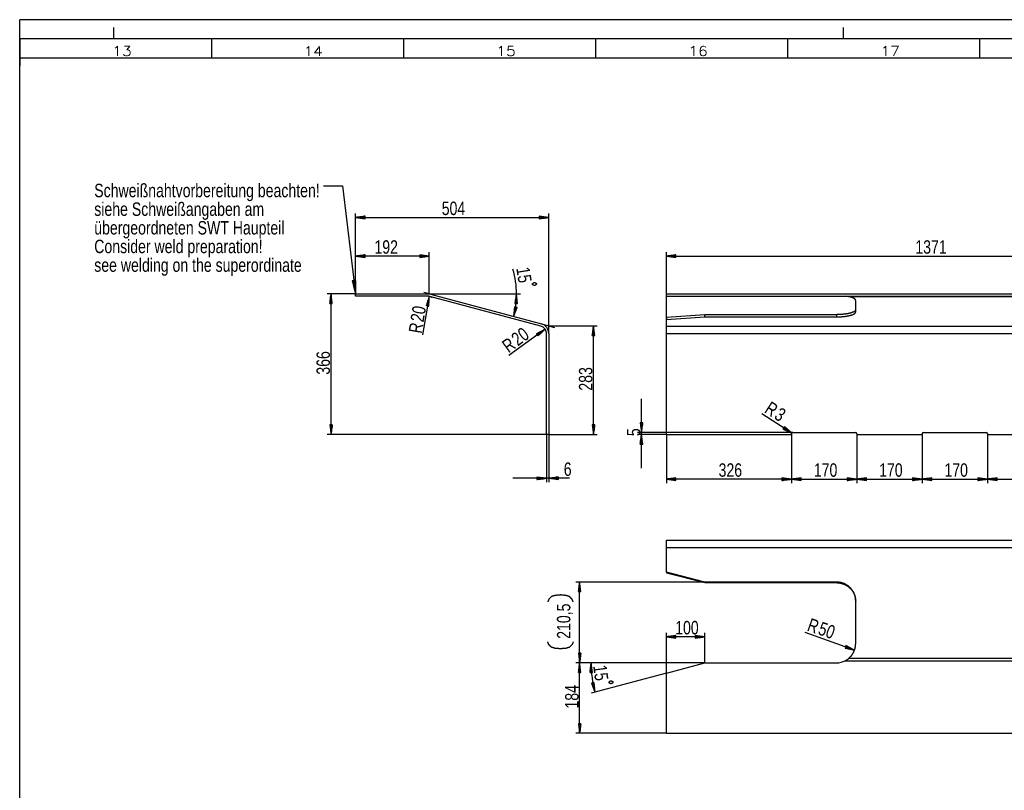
# Model space of a CAD drawing. Header units: millimetres. Extents: x 0 to 1189, y 0 to 841.
# Tile 7 of 15: x 594 to 851, y 640 to 841. Entities that reach past the tile are written whole.
import ezdxf

# ---------------------------------------------------------------- set-up
doc = ezdxf.new("R2010")
doc.units = ezdxf.units.MM
doc.layers.add('200', color=7, linetype='Continuous')
doc.layers.add('Default', color=7, linetype='Continuous')
doc.styles.add('SEACAD_Arial', font='arial.ttf', dxfattribs={"width": 0.75})
doc.styles.add('SEACAD_simplex_shx', font='simplex.shx', dxfattribs={"width": 0.59})

msp = doc.modelspace()

# ---------------------------------------------------------------- linework, layer by layer
at = {"layer": '200', "color": 7, "linetype": 'Continuous'}
for p, q in [((1189, 841.000061), (594.5, 841.000061)), ((619, 836), (619, 839.000061)), ((809, 836), (809, 839.000061)), ((594.5, 831.000061), (594.5, 836)), ((1184, 836), (594.5, 836)), ((594.5, 836), (594.5, 829.000061)), ((644.5, 831.000061), (644.5, 836)), ((694.5, 831.000061), (694.5, 836)), ((744.5, 831.000061), (744.5, 836)), ((794.500061, 831.000061), (794.500061, 836)), ((844.5, 831.000061), (844.5, 836)), ((1179.000122, 831.000061), (594.5, 831.000061)), ((673.587646, 797.716064), (678.587646, 797.716064)), ((678.587646, 797.716064), (681.90686, 769.5625)), ((681.90686, 769.5625), (681.90686, 790.476135)), ((684.40686, 789.805237), (681.90686, 789.476196)), ((684.40686, 789.62854), (683.064453, 789.62854)), ((684.40686, 789.679321), (683.450317, 789.679321)), ((684.40686, 789.730164), (683.836182, 789.730164)), ((684.40686, 789.780945), (684.222046, 789.780945)), ((684.40686, 789.780945), (684.222046, 789.780945)), ((684.40686, 789.147034), (684.40686, 789.805237)), ((732.256897, 789.476196), (729.756836, 789.805237)), ((729.756836, 789.805237), (729.756836, 789.147034)), ((729.756836, 789.780945), (729.941711, 789.780945)), ((729.756836, 789.780945), (729.941711, 789.780945)), ((729.756836, 789.730164), (730.327576, 789.730164)), ((729.756836, 789.679321), (730.713379, 789.679321)), ((729.756836, 789.62854), (731.099243, 789.62854)), ((732.256897, 759.232056), (732.256897, 790.476135)), ((681.90686, 789.476196), (732.256897, 789.476196)), ((681.90686, 789.476196), (684.40686, 789.147034)), ((684.40686, 789.476196), (681.90686, 789.476196)), ((684.40686, 789.476196), (681.90686, 789.476196)), ((684.40686, 789.526917), (682.292725, 789.526917)), ((684.40686, 789.425354), (682.292725, 789.425354)), ((684.40686, 789.577698), (682.678589, 789.577698)), ((684.40686, 789.374573), (682.678589, 789.374573)), ((684.40686, 789.32373), (683.064453, 789.32373)), ((684.40686, 789.272949), (683.450317, 789.272949)), ((684.40686, 789.222168), (683.836182, 789.222168)), ((684.40686, 789.171326), (684.222046, 789.171326)), ((684.40686, 789.171326), (684.222046, 789.171326)), ((729.756836, 789.577698), (731.485107, 789.577698)), ((729.756836, 789.526917), (731.871033, 789.526917)), ((729.756836, 789.147034), (732.256897, 789.476196)), ((729.756836, 789.476196), (732.256897, 789.476196)), ((729.756836, 789.476196), (732.256897, 789.476196)), ((729.756836, 789.425354), (731.871033, 789.425354)), ((729.756836, 789.374573), (731.485107, 789.374573)), ((729.756836, 789.32373), (731.099243, 789.32373)), ((729.756836, 789.272949), (730.713379, 789.272949)), ((729.756836, 789.222168), (730.327576, 789.222168)), ((729.756836, 789.171326), (729.941711, 789.171326)), ((729.756836, 789.171326), (729.941711, 789.171326)), ((681.90686, 769.5625), (681.90686, 780.410706)), ((684.40686, 779.739868), (681.90686, 779.410767)), ((701.14917, 779.410767), (681.90686, 779.410767)), ((681.90686, 779.410767), (684.40686, 779.081604)), ((684.40686, 779.410767), (681.90686, 779.410767)), ((684.40686, 779.410767), (681.90686, 779.410767)), ((684.40686, 779.461548), (682.292725, 779.461548)), ((684.40686, 779.359924), (682.292725, 779.359924)), ((684.40686, 779.512329), (682.678589, 779.512329)), ((684.40686, 779.563171), (683.064453, 779.563171)), ((684.40686, 779.613892), (683.450317, 779.613892)), ((684.40686, 779.664795), (683.836182, 779.664795)), ((684.40686, 779.715515), (684.222046, 779.715515)), ((684.40686, 779.715515), (684.222046, 779.715515)), ((684.40686, 779.081604), (684.40686, 779.739868)), ((701.14917, 779.410767), (698.64917, 779.739868)), ((698.64917, 779.739868), (698.64917, 779.081604)), ((698.64917, 779.715515), (698.833984, 779.715515)), ((698.64917, 779.715515), (698.833984, 779.715515)), ((698.64917, 779.664795), (699.219849, 779.664795)), ((698.64917, 779.613892), (699.605713, 779.613892)), ((698.64917, 779.563171), (699.991516, 779.563171)), ((698.64917, 779.512329), (700.37738, 779.512329)), ((698.64917, 779.461548), (700.763306, 779.461548)), ((698.64917, 779.081604), (701.14917, 779.410767)), ((698.64917, 779.410767), (701.14917, 779.410767)), ((698.64917, 779.410767), (701.14917, 779.410767)), ((698.64917, 779.359924), (700.763306, 779.359924)), ((701.14917, 769.5625), (701.14917, 780.410706)), ((762.867615, 759.232056), (762.867615, 780.410706)), ((765.367615, 779.739868), (762.867615, 779.410767)), ((762.867615, 779.410767), (899.967651, 779.410767)), ((762.867615, 779.410767), (765.367615, 779.081604)), ((765.367615, 779.410767), (762.867615, 779.410767)), ((765.367615, 779.410767), (762.867615, 779.410767)), ((765.367615, 779.461548), (763.253479, 779.461548)), ((765.367615, 779.359924), (763.253479, 779.359924)), ((765.367615, 779.512329), (763.639343, 779.512329)), ((765.367615, 779.563171), (764.025269, 779.563171)), ((765.367615, 779.613892), (764.411133, 779.613892)), ((765.367615, 779.664795), (764.796936, 779.664795)), ((765.367615, 779.715515), (765.1828, 779.715515)), ((765.367615, 779.715515), (765.1828, 779.715515)), ((765.367615, 779.081604), (765.367615, 779.739868)), ((684.40686, 779.309143), (682.678589, 779.309143)), ((684.40686, 779.258301), (683.064453, 779.258301)), ((684.40686, 779.20752), (683.450317, 779.20752)), ((684.40686, 779.156738), (683.836182, 779.156738)), ((684.40686, 779.105896), (684.222046, 779.105896)), ((684.40686, 779.105896), (684.222046, 779.105896)), ((698.64917, 779.309143), (700.37738, 779.309143)), ((698.64917, 779.258301), (699.991516, 779.258301)), ((698.64917, 779.20752), (699.605713, 779.20752)), ((698.64917, 779.156738), (699.219849, 779.156738)), ((698.64917, 779.105896), (698.833984, 779.105896)), ((698.64917, 779.105896), (698.833984, 779.105896)), ((765.367615, 779.309143), (763.639343, 779.309143)), ((765.367615, 779.258301), (764.025269, 779.258301)), ((765.367615, 779.20752), (764.411133, 779.20752)), ((765.367615, 779.156738), (764.796936, 779.156738)), ((765.367615, 779.105896), (765.1828, 779.105896)), ((765.367615, 779.105896), (765.1828, 779.105896)), ((681.954651, 773.092346), (681.039429, 772.984436)), ((681.039429, 772.984436), (681.90686, 769.5625)), ((681.04303, 772.984863), (681.046204, 772.957825)), ((681.04303, 772.984863), (681.046204, 772.957825)), ((681.093445, 772.990845), (681.141846, 772.580566)), ((681.143921, 772.996704), (681.237427, 772.203247)), ((681.194397, 773.002625), (681.333069, 771.825989)), ((681.244812, 773.008606), (681.428711, 771.44873)), ((681.295227, 773.014526), (681.524353, 771.071533)), ((681.345703, 773.020508), (681.619995, 770.694214)), ((681.396179, 773.026428), (681.715576, 770.316956)), ((681.446594, 773.03241), (681.811218, 769.939697)), ((681.49707, 773.03833), (681.90686, 769.5625)), ((681.49707, 773.03833), (681.90686, 769.5625)), ((681.547485, 773.044312), (681.912109, 769.951599)), ((681.597961, 773.050293), (681.917358, 770.340759)), ((681.648438, 773.056213), (681.922668, 770.72998)), ((681.698853, 773.062195), (681.927917, 771.11908)), ((681.749268, 773.068115), (681.933228, 771.50824)), ((681.799744, 773.074097), (681.938477, 771.8974)), ((681.85022, 773.080017), (681.943787, 772.286499)), ((681.900635, 773.085999), (681.949036, 772.67572)), ((681.90686, 769.5625), (681.954651, 773.092346)), ((681.951111, 773.091858), (681.954285, 773.06488)), ((681.951111, 773.091858), (681.954285, 773.06488)), ((681.90686, 769.5625), (674.567444, 769.5625)), ((675.567444, 769.5625), (675.238281, 767.062439)), ((675.516663, 767.062439), (675.516663, 769.176575)), ((675.567444, 732.962402), (675.567444, 769.5625)), ((675.896606, 767.062439), (675.567444, 769.5625)), ((675.567444, 767.062439), (675.567444, 769.5625)), ((675.567444, 767.062439), (675.567444, 769.5625)), ((675.618225, 767.062439), (675.618225, 769.176575)), ((681.90686, 769.5625), (700.806885, 769.5625)), ((681.90686, 768.962463), (681.90686, 769.5625)), ((701.479797, 769.473816), (699.700256, 769.950684)), ((700.806885, 769.5625), (702.64917, 769.5625)), ((700.806885, 769.5625), (724.856506, 769.5625)), ((701.479797, 769.473816), (730.329834, 761.74353)), ((723.856445, 769.5625), (723.45874, 767.072388)), ((723.737, 767.064819), (723.795105, 769.178101)), ((723.78772, 767.063416), (723.856445, 769.5625)), ((723.78772, 767.063416), (723.856445, 769.5625)), ((723.838501, 767.062012), (723.896606, 769.175354)), ((724.11676, 767.054321), (723.856445, 769.5625)), ((762.867615, 769.5625), (1138.667603, 769.5625)), ((762.867615, 768.962463), (762.867615, 769.5625)), ((675.238281, 767.062439), (675.896606, 767.062439)), ((675.262634, 767.062439), (675.262634, 767.247314)), ((675.262634, 767.062439), (675.262634, 767.247314)), ((675.313477, 767.062439), (675.313477, 767.633057)), ((675.364258, 767.062439), (675.364258, 768.018982)), ((675.415039, 767.062439), (675.415039, 768.404846)), ((675.465881, 767.062439), (675.465881, 768.79071)), ((675.669067, 767.062439), (675.669067, 768.79071)), ((675.719849, 767.062439), (675.719849, 768.404846)), ((675.77063, 767.062439), (675.77063, 768.018982)), ((675.821472, 767.062439), (675.821472, 767.633057)), ((675.872253, 767.062439), (675.872253, 767.247314)), ((675.872253, 767.062439), (675.872253, 767.247314)), ((700.806885, 768.962463), (681.90686, 768.962463)), ((701.148743, 768.933044), (699.405151, 758.882568)), ((701.148743, 768.933044), (700.397095, 766.526062)), ((700.397095, 766.526062), (701.045654, 766.413513)), ((700.421082, 766.521912), (700.452637, 766.703979)), ((700.421082, 766.521912), (700.452637, 766.703979)), ((700.471191, 766.513245), (700.568665, 767.0755)), ((700.521179, 766.504578), (700.684631, 767.44696)), ((700.571228, 766.49585), (700.800659, 767.818481)), ((700.621338, 766.487183), (700.916748, 768.190063)), ((700.671326, 766.478516), (701.032776, 768.561523)), ((700.771484, 766.461121), (701.132812, 768.544189)), ((700.821472, 766.452454), (701.116943, 768.155212)), ((700.871521, 766.443787), (701.101013, 767.766357)), ((700.921631, 766.43512), (701.085083, 767.377502)), ((700.971619, 766.426331), (701.069214, 766.988647)), ((701.021729, 766.417664), (701.053345, 766.599792)), ((701.021729, 766.417664), (701.053345, 766.599792)), ((701.045654, 766.413513), (701.148743, 768.933044)), ((730.174561, 761.16394), (701.324524, 768.894348)), ((723.45874, 767.072388), (724.11676, 767.054321)), ((723.483032, 767.071777), (723.488159, 767.25647)), ((723.483032, 767.071777), (723.488159, 767.25647)), ((723.533813, 767.070374), (723.549561, 767.640869)), ((723.584595, 767.06897), (723.610901, 768.025146)), ((723.635437, 767.067566), (723.672302, 768.409485)), ((723.686218, 767.066162), (723.733643, 768.793762)), ((723.889282, 767.060608), (723.936829, 768.788269)), ((723.940125, 767.059204), (723.97699, 768.401123)), ((723.990906, 767.0578), (724.017212, 768.013977)), ((724.041687, 767.056396), (724.057373, 767.626892)), ((724.092407, 767.054993), (724.097534, 767.239746)), ((724.092407, 767.054993), (724.097534, 767.239746)), ((762.867615, 768.962463), (1138.667603, 768.962463)), ((810.255737, 768.894348), (809.447449, 768.962463)), ((810.255737, 768.894348), (1138.667603, 768.894348)), ((812.167603, 764.875732), (812.167603, 767.840637)), ((723.343018, 766.19342), (723.082703, 763.685364)), ((723.663147, 766.117004), (723.082703, 763.685364)), ((723.663147, 766.117004), (723.082703, 763.685364)), ((723.082703, 763.685364), (723.983276, 766.040649)), ((723.61377, 766.128845), (723.122864, 764.072449)), ((723.564331, 766.140564), (723.163086, 764.459595)), ((723.514893, 766.152405), (723.203247, 764.84668)), ((723.712585, 766.105286), (723.221802, 764.048889)), ((723.465515, 766.164246), (723.243469, 765.233826)), ((723.416077, 766.175964), (723.28363, 765.620911)), ((723.366699, 766.187805), (723.323792, 766.008057)), ((723.366699, 766.187805), (723.323792, 766.008057)), ((723.983276, 766.040649), (723.343018, 766.19342)), ((723.761963, 766.093445), (723.360779, 764.412354)), ((723.811401, 766.081665), (723.499756, 764.77594)), ((723.86084, 766.069885), (723.638733, 765.139465)), ((723.910217, 766.058044), (723.77771, 765.503052)), ((723.959656, 766.046265), (723.916748, 765.866516)), ((723.959656, 766.046265), (723.916748, 765.866516)), ((772.867615, 764.161194), (762.867615, 763.467712)), ((807.167603, 764.161194), (772.867615, 764.161194)), ((772.867615, 763.581665), (772.867615, 764.161194)), ((807.167603, 764.161194), (807.167603, 763.581665)), ((730.329834, 761.74353), (733.70575, 760.838928)), ((732.256897, 759.232056), (732.256897, 762.727112)), ((762.867615, 762.888123), (772.867615, 763.581665)), ((762.867615, 763.467712), (762.867615, 762.888123)), ((762.867615, 761.16394), (762.867615, 762.888123)), ((772.867615, 763.581665), (807.167603, 763.581665)), ((731.274536, 760.408142), (721.851013, 753.557495)), ((731.274536, 760.408142), (729.058899, 759.204285)), ((729.058899, 759.204285), (729.445923, 758.671875)), ((729.073181, 759.184631), (729.222717, 759.293335)), ((729.073181, 759.184631), (729.222717, 759.293335)), ((729.103027, 759.143494), (729.564697, 759.479126)), ((729.132996, 759.102417), (729.906616, 759.664917)), ((729.162842, 759.06134), (730.248596, 759.850708)), ((729.192688, 759.020264), (730.590576, 760.036499)), ((729.222534, 758.979248), (730.932556, 760.222351)), ((729.252441, 758.93811), (731.274536, 760.408142)), ((729.252441, 758.93811), (731.274536, 760.408142)), ((729.282288, 758.897034), (730.992371, 760.140198)), ((729.312134, 758.855957), (730.710083, 759.872192)), ((729.34198, 758.81488), (730.427856, 759.604126)), ((729.371948, 758.773743), (730.145569, 759.336182)), ((729.401794, 758.732666), (729.863403, 759.068176)), ((729.445923, 758.671875), (731.274536, 760.408142)), ((731.65686, 732.962402), (731.65686, 759.232056)), ((732.256897, 761.227173), (744.888, 761.227173)), ((732.256897, 759.232056), (732.256897, 732.962402)), ((743.888, 761.227173), (743.558899, 758.727112)), ((743.583191, 758.727112), (743.583191, 758.911987)), ((743.583191, 758.727112), (743.583191, 758.911987)), ((743.633972, 758.727112), (743.633972, 759.297791)), ((743.684814, 758.727112), (743.684814, 759.683655)), ((743.735596, 758.727112), (743.735596, 760.06958)), ((743.786438, 758.727112), (743.786438, 760.455444)), ((743.837219, 758.727112), (743.837219, 760.841309)), ((743.888, 732.962402), (743.888, 761.227173)), ((744.217102, 758.727112), (743.888, 761.227173)), ((743.888, 758.727112), (743.888, 761.227173)), ((743.888, 758.727112), (743.888, 761.227173)), ((743.938843, 758.727112), (743.938843, 760.841309)), ((743.989563, 758.727112), (743.989563, 760.455444)), ((744.040466, 758.727112), (744.040466, 760.06958)), ((744.091187, 758.727112), (744.091187, 759.683655)), ((744.141968, 758.727112), (744.141968, 759.297791)), ((744.19281, 758.727112), (744.19281, 758.911987)), ((744.19281, 758.727112), (744.19281, 758.911987)), ((762.867615, 761.16394), (1138.667603, 761.16394)), ((762.867615, 732.962402), (762.867615, 759.232056)), ((762.867615, 759.232056), (1138.667603, 759.232056)), ((729.431641, 758.691589), (729.581116, 758.800232)), ((729.431641, 758.691589), (729.581116, 758.800232)), ((743.558899, 758.727112), (744.217102, 758.727112)), ((756.373596, 724.212402), (756.373596, 742.212402)), ((756.702759, 735.962463), (756.044434, 735.962463)), ((756.044434, 735.962463), (756.373596, 733.462402)), ((756.068787, 735.962463), (756.068787, 735.777588)), ((756.068787, 735.962463), (756.068787, 735.777588)), ((756.119568, 735.962463), (756.119568, 735.391785)), ((756.170349, 735.962463), (756.170349, 735.00592)), ((756.221191, 735.962463), (756.221191, 734.620056)), ((756.271973, 735.962463), (756.271973, 734.234131)), ((756.322815, 735.962463), (756.322815, 733.848267)), ((756.373596, 733.462402), (756.702759, 735.962463)), ((756.373596, 735.962463), (756.373596, 733.462402)), ((756.373596, 735.962463), (756.373596, 733.462402)), ((756.424316, 735.962463), (756.424316, 733.848267)), ((756.47522, 735.962463), (756.47522, 734.234131)), ((756.52594, 735.962463), (756.52594, 734.620056)), ((756.576782, 735.962463), (756.576782, 735.00592)), ((756.627563, 735.962463), (756.627563, 735.391785)), ((756.678345, 735.962463), (756.678345, 735.777588)), ((756.678345, 735.962463), (756.678345, 735.777588)), ((795.514954, 733.324219), (787.758179, 738.291199)), ((675.896606, 735.462402), (675.238281, 735.462402)), ((675.238281, 735.462402), (675.567444, 732.962402)), ((675.262634, 735.462402), (675.262634, 735.277588)), ((675.262634, 735.462402), (675.262634, 735.277588)), ((675.313477, 735.462402), (675.313477, 734.891724)), ((675.364258, 735.462402), (675.364258, 734.50592)), ((675.415039, 735.462402), (675.415039, 734.120056)), ((675.465881, 735.462402), (675.465881, 733.734192)), ((675.516663, 735.462402), (675.516663, 733.348267)), ((675.567444, 732.962402), (675.896606, 735.462402)), ((675.567444, 735.462402), (675.567444, 732.962402)), ((675.567444, 735.462402), (675.567444, 732.962402)), ((675.618225, 735.462402), (675.618225, 733.348267)), ((675.669067, 735.462402), (675.669067, 733.734192)), ((675.719849, 735.462402), (675.719849, 734.120056)), ((675.77063, 735.462402), (675.77063, 734.50592)), ((675.821472, 735.462402), (675.821472, 734.891724)), ((675.872253, 735.462402), (675.872253, 735.277588)), ((675.872253, 735.462402), (675.872253, 735.277588)), ((744.217102, 735.462402), (743.558899, 735.462402)), ((743.558899, 735.462402), (743.888, 732.962402)), ((743.583191, 735.462402), (743.583191, 735.277588)), ((743.583191, 735.462402), (743.583191, 735.277588)), ((743.633972, 735.462402), (743.633972, 734.891724)), ((743.684814, 735.462402), (743.684814, 734.50592)), ((743.735596, 735.462402), (743.735596, 734.120056)), ((743.786438, 735.462402), (743.786438, 733.734192)), ((743.837219, 735.462402), (743.837219, 733.348267)), ((743.888, 732.962402), (744.217102, 735.462402)), ((743.888, 735.462402), (743.888, 732.962402)), ((743.888, 735.462402), (743.888, 732.962402)), ((743.938843, 735.462402), (743.938843, 733.348267)), ((743.989563, 735.462402), (743.989563, 733.734192)), ((744.040466, 735.462402), (744.040466, 734.120056)), ((744.091187, 735.462402), (744.091187, 734.50592)), ((744.141968, 735.462402), (744.141968, 734.891724)), ((744.19281, 735.462402), (744.19281, 735.277588)), ((744.19281, 735.462402), (744.19281, 735.277588)), ((795.767639, 733.462402), (755.373535, 733.462402)), ((793.587158, 734.949524), (793.232178, 734.395203)), ((793.232178, 734.395203), (795.514954, 733.324219)), ((793.245239, 734.41571), (793.40094, 734.315979)), ((793.245239, 734.41571), (793.40094, 734.315979)), ((793.272705, 734.458496), (793.753235, 734.150696)), ((793.300049, 734.501221), (794.105652, 733.985474)), ((793.327454, 734.544067), (794.457947, 733.820068)), ((793.354858, 734.586792), (794.810242, 733.654785)), ((793.382263, 734.629639), (795.162659, 733.489502)), ((793.437073, 734.715088), (795.217468, 733.575073)), ((793.464417, 734.757935), (794.919922, 733.825928)), ((793.491821, 734.80072), (794.622314, 734.076782)), ((793.519165, 734.843506), (794.324768, 734.327637)), ((793.546631, 734.886292), (794.027161, 734.578552)), ((793.573975, 734.929016), (793.729675, 734.829407)), ((793.573975, 734.929016), (793.729675, 734.829407)), ((795.514954, 733.324219), (793.587158, 734.949524)), ((795.767639, 733.462402), (812.167603, 733.462402)), ((829.767578, 733.462402), (846.167603, 733.462402)), ((731.65686, 732.962402), (674.567444, 732.962402)), ((731.65686, 732.962402), (731.65686, 720.538757)), ((732.256897, 732.962402), (731.65686, 732.962402)), ((732.256897, 732.962402), (732.256897, 720.538757)), ((732.256897, 732.962402), (744.888, 732.962402)), ((762.867615, 732.962402), (755.373535, 732.962402)), ((756.373596, 732.962402), (756.044434, 730.462463)), ((756.068787, 730.462463), (756.068787, 730.647217)), ((756.068787, 730.462463), (756.068787, 730.647217)), ((756.119568, 730.462463), (756.119568, 731.033081)), ((756.170349, 730.462463), (756.170349, 731.419006)), ((756.221191, 730.462463), (756.221191, 731.804871)), ((756.271973, 730.462463), (756.271973, 732.190735)), ((756.322815, 730.462463), (756.322815, 732.576538)), ((756.702759, 730.462463), (756.373596, 732.962402)), ((756.373596, 730.462463), (756.373596, 732.962402)), ((756.373596, 730.462463), (756.373596, 732.962402)), ((756.424316, 730.462463), (756.424316, 732.576538)), ((756.47522, 730.462463), (756.47522, 732.190735)), ((756.52594, 730.462463), (756.52594, 731.804871)), ((756.576782, 730.462463), (756.576782, 731.419006)), ((756.627563, 730.462463), (756.627563, 731.033081)), ((756.678345, 730.462463), (756.678345, 730.647217)), ((756.678345, 730.462463), (756.678345, 730.647217)), ((762.867615, 732.962402), (762.867615, 720.310547)), ((762.867615, 732.962402), (795.467651, 732.962402)), ((795.467651, 733.162415), (795.467651, 720.310547)), ((795.467651, 732.962402), (795.467651, 733.162415)), ((795.467651, 732.962402), (795.467651, 720.310547)), ((812.467651, 733.162415), (812.467651, 732.962402)), ((812.467651, 732.962402), (812.467651, 720.310547)), ((812.467651, 732.962402), (812.467651, 720.310547)), ((812.467651, 732.962402), (829.46759, 732.962402)), ((829.46759, 732.962402), (829.46759, 733.162415)), ((829.46759, 732.962402), (829.46759, 720.310547)), ((829.46759, 732.962402), (829.46759, 720.310547)), ((846.46759, 733.162415), (846.46759, 732.962402)), ((846.46759, 732.962402), (846.46759, 720.310547)), ((846.46759, 732.962402), (846.46759, 720.310547)), ((846.46759, 732.962402), (863.467651, 732.962402)), ((756.044434, 730.462463), (756.702759, 730.462463)), ((737.658936, 721.538696), (722.90686, 721.538696)), ((731.65686, 721.538696), (729.15686, 721.867859)), ((729.15686, 721.867859), (729.15686, 721.209534)), ((729.15686, 721.843445), (729.341675, 721.843445)), ((729.15686, 721.843445), (729.341675, 721.843445)), ((729.15686, 721.792725), (729.727539, 721.792725)), ((729.15686, 721.741943), (730.113403, 721.741943)), ((729.15686, 721.691101), (730.499207, 721.691101)), ((729.15686, 721.64032), (730.885132, 721.64032)), ((729.15686, 721.589478), (731.270996, 721.589478)), ((729.15686, 721.209534), (731.65686, 721.538696)), ((729.15686, 721.538696), (731.65686, 721.538696)), ((729.15686, 721.538696), (731.65686, 721.538696)), ((729.15686, 721.487915), (731.270996, 721.487915)), ((729.15686, 721.437073), (730.885132, 721.437073)), ((729.15686, 721.386292), (730.499207, 721.386292)), ((729.15686, 721.335449), (730.113403, 721.335449)), ((729.15686, 721.284729), (729.727539, 721.284729)), ((729.15686, 721.233948), (729.341675, 721.233948)), ((729.15686, 721.233948), (729.341675, 721.233948)), ((734.756897, 721.867859), (732.256897, 721.538696)), ((732.256897, 721.538696), (734.756897, 721.209534)), ((734.756897, 721.538696), (732.256897, 721.538696)), ((734.756897, 721.538696), (732.256897, 721.538696)), ((734.756897, 721.589478), (732.642761, 721.589478)), ((734.756897, 721.487915), (732.642761, 721.487915)), ((734.756897, 721.64032), (733.028564, 721.64032)), ((734.756897, 721.437073), (733.028564, 721.437073)), ((734.756897, 721.691101), (733.414429, 721.691101)), ((734.756897, 721.386292), (733.414429, 721.386292)), ((734.756897, 721.741943), (733.800293, 721.741943)), ((734.756897, 721.335449), (733.800293, 721.335449)), ((734.756897, 721.792725), (734.186218, 721.792725)), ((734.756897, 721.284729), (734.186218, 721.284729)), ((734.756897, 721.843445), (734.572083, 721.843445)), ((734.756897, 721.843445), (734.572083, 721.843445)), ((734.756897, 721.233948), (734.572083, 721.233948)), ((734.756897, 721.233948), (734.572083, 721.233948)), ((734.756897, 721.209534), (734.756897, 721.867859)), ((765.367615, 721.639648), (762.867615, 721.310608)), ((795.467651, 721.310608), (762.867615, 721.310608)), ((762.867615, 721.310608), (765.367615, 720.981445)), ((765.367615, 721.310608), (762.867615, 721.310608)), ((765.367615, 721.310608), (762.867615, 721.310608)), ((765.367615, 721.361328), (763.253479, 721.361328)), ((765.367615, 721.259705), (763.253479, 721.259705)), ((765.367615, 721.412109), (763.639343, 721.412109)), ((765.367615, 721.208984), (763.639343, 721.208984)), ((765.367615, 721.462952), (764.025269, 721.462952)), ((765.367615, 721.158142), (764.025269, 721.158142)), ((765.367615, 721.513733), (764.411133, 721.513733)), ((765.367615, 721.107361), (764.411133, 721.107361)), ((765.367615, 721.564575), (764.796936, 721.564575)), ((765.367615, 721.05658), (764.796936, 721.05658)), ((765.367615, 721.615356), (765.1828, 721.615356)), ((765.367615, 721.615356), (765.1828, 721.615356)), ((765.367615, 721.005737), (765.1828, 721.005737)), ((765.367615, 721.005737), (765.1828, 721.005737)), ((765.367615, 720.981445), (765.367615, 721.639648)), ((795.467651, 721.310608), (792.96759, 721.639648)), ((792.96759, 721.639648), (792.96759, 720.981445)), ((792.96759, 721.615356), (793.152466, 721.615356)), ((792.96759, 721.615356), (793.152466, 721.615356)), ((792.96759, 721.564575), (793.538269, 721.564575)), ((792.96759, 721.513733), (793.924133, 721.513733)), ((792.96759, 721.462952), (794.310059, 721.462952)), ((792.96759, 721.412109), (794.695923, 721.412109)), ((792.96759, 721.361328), (795.081787, 721.361328)), ((792.96759, 720.981445), (795.467651, 721.310608)), ((792.96759, 721.310608), (795.467651, 721.310608)), ((792.96759, 721.310608), (795.467651, 721.310608)), ((792.96759, 721.259705), (795.081787, 721.259705)), ((792.96759, 721.208984), (794.695923, 721.208984)), ((792.96759, 721.158142), (794.310059, 721.158142)), ((792.96759, 721.107361), (793.924133, 721.107361)), ((792.96759, 721.05658), (793.538269, 721.05658)), ((792.96759, 721.005737), (793.152466, 721.005737)), ((792.96759, 721.005737), (793.152466, 721.005737)), ((797.967651, 721.639648), (795.467651, 721.310608)), ((795.467651, 721.310608), (812.467651, 721.310608)), ((795.467651, 721.310608), (797.967651, 720.981445)), ((797.967651, 721.310608), (795.467651, 721.310608)), ((797.967651, 721.310608), (795.467651, 721.310608)), ((797.967651, 721.361328), (795.853455, 721.361328)), ((797.967651, 721.259705), (795.853455, 721.259705)), ((797.967651, 721.412109), (796.239319, 721.412109)), ((797.967651, 721.208984), (796.239319, 721.208984)), ((797.967651, 721.462952), (796.625244, 721.462952)), ((797.967651, 721.158142), (796.625244, 721.158142)), ((797.967651, 721.513733), (797.011108, 721.513733)), ((797.967651, 721.107361), (797.011108, 721.107361)), ((797.967651, 721.564575), (797.396973, 721.564575)), ((797.967651, 721.05658), (797.396973, 721.05658)), ((797.967651, 721.615356), (797.782837, 721.615356)), ((797.967651, 721.615356), (797.782837, 721.615356)), ((797.967651, 721.005737), (797.782837, 721.005737)), ((797.967651, 721.005737), (797.782837, 721.005737)), ((797.967651, 720.981445), (797.967651, 721.639648)), ((812.467651, 721.310608), (809.967651, 721.639648)), ((809.967651, 721.639648), (809.967651, 720.981445)), ((809.967651, 721.615356), (810.152466, 721.615356)), ((809.967651, 721.615356), (810.152466, 721.615356)), ((809.967651, 721.564575), (810.53833, 721.564575)), ((809.967651, 721.513733), (810.924133, 721.513733)), ((809.967651, 721.462952), (811.309998, 721.462952)), ((809.967651, 721.412109), (811.695862, 721.412109)), ((809.967651, 721.361328), (812.081787, 721.361328)), ((809.967651, 720.981445), (812.467651, 721.310608)), ((809.967651, 721.310608), (812.467651, 721.310608)), ((809.967651, 721.310608), (812.467651, 721.310608)), ((809.967651, 721.259705), (812.081787, 721.259705)), ((809.967651, 721.208984), (811.695862, 721.208984)), ((809.967651, 721.158142), (811.309998, 721.158142)), ((809.967651, 721.107361), (810.924133, 721.107361)), ((809.967651, 721.05658), (810.53833, 721.05658)), ((809.967651, 721.005737), (810.152466, 721.005737)), ((809.967651, 721.005737), (810.152466, 721.005737)), ((814.967651, 721.639648), (812.467651, 721.310608)), ((812.467651, 721.310608), (829.46759, 721.310608)), ((812.467651, 721.310608), (814.967651, 720.981445)), ((814.967651, 721.310608), (812.467651, 721.310608)), ((814.967651, 721.310608), (812.467651, 721.310608)), ((814.967651, 721.361328), (812.853516, 721.361328)), ((814.967651, 721.259705), (812.853516, 721.259705)), ((814.967651, 721.412109), (813.239319, 721.412109)), ((814.967651, 721.208984), (813.239319, 721.208984)), ((814.967651, 721.462952), (813.625183, 721.462952)), ((814.967651, 721.158142), (813.625183, 721.158142)), ((814.967651, 721.513733), (814.011047, 721.513733)), ((814.967651, 721.107361), (814.011047, 721.107361)), ((814.967651, 721.564575), (814.396973, 721.564575)), ((814.967651, 721.05658), (814.396973, 721.05658)), ((814.967651, 721.615356), (814.782837, 721.615356)), ((814.967651, 721.615356), (814.782837, 721.615356)), ((814.967651, 721.005737), (814.782837, 721.005737)), ((814.967651, 721.005737), (814.782837, 721.005737)), ((814.967651, 720.981445), (814.967651, 721.639648)), ((829.46759, 721.310608), (826.967651, 721.639648)), ((826.967651, 721.639648), (826.967651, 720.981445)), ((826.967651, 721.615356), (827.152405, 721.615356)), ((826.967651, 721.615356), (827.152405, 721.615356)), ((826.967651, 721.564575), (827.53833, 721.564575)), ((826.967651, 721.513733), (827.924194, 721.513733)), ((826.967651, 721.462952), (828.310059, 721.462952)), ((826.967651, 721.412109), (828.695862, 721.412109)), ((826.967651, 721.361328), (829.081726, 721.361328)), ((826.967651, 720.981445), (829.46759, 721.310608)), ((826.967651, 721.310608), (829.46759, 721.310608)), ((826.967651, 721.310608), (829.46759, 721.310608)), ((826.967651, 721.259705), (829.081726, 721.259705)), ((826.967651, 721.208984), (828.695862, 721.208984)), ((826.967651, 721.158142), (828.310059, 721.158142)), ((826.967651, 721.107361), (827.924194, 721.107361)), ((826.967651, 721.05658), (827.53833, 721.05658)), ((826.967651, 721.005737), (827.152405, 721.005737)), ((826.967651, 721.005737), (827.152405, 721.005737)), ((831.96759, 721.639648), (829.46759, 721.310608)), ((829.46759, 721.310608), (846.46759, 721.310608)), ((829.46759, 721.310608), (831.96759, 720.981445)), ((831.96759, 721.310608), (829.46759, 721.310608)), ((831.96759, 721.310608), (829.46759, 721.310608)), ((831.96759, 721.361328), (829.853516, 721.361328)), ((831.96759, 721.259705), (829.853516, 721.259705)), ((831.96759, 721.412109), (830.23938, 721.412109)), ((831.96759, 721.208984), (830.23938, 721.208984)), ((831.96759, 721.462952), (830.625244, 721.462952)), ((831.96759, 721.158142), (830.625244, 721.158142)), ((831.96759, 721.513733), (831.011047, 721.513733)), ((831.96759, 721.107361), (831.011047, 721.107361)), ((831.96759, 721.564575), (831.396912, 721.564575)), ((831.96759, 721.05658), (831.396912, 721.05658)), ((831.96759, 721.615356), (831.782776, 721.615356)), ((831.96759, 721.615356), (831.782776, 721.615356)), ((831.96759, 721.005737), (831.782776, 721.005737)), ((831.96759, 721.005737), (831.782776, 721.005737)), ((831.96759, 720.981445), (831.96759, 721.639648)), ((846.46759, 721.310608), (843.96759, 721.639648)), ((843.96759, 721.639648), (843.96759, 720.981445)), ((843.96759, 721.615356), (844.152405, 721.615356)), ((843.96759, 721.615356), (844.152405, 721.615356)), ((843.96759, 721.564575), (844.538269, 721.564575)), ((843.96759, 721.513733), (844.924194, 721.513733)), ((843.96759, 721.462952), (845.310059, 721.462952)), ((843.96759, 721.412109), (845.695923, 721.412109)), ((843.96759, 721.361328), (846.081787, 721.361328)), ((843.96759, 720.981445), (846.46759, 721.310608)), ((843.96759, 721.310608), (846.46759, 721.310608)), ((843.96759, 721.310608), (846.46759, 721.310608)), ((843.96759, 721.259705), (846.081787, 721.259705)), ((843.96759, 721.208984), (845.695923, 721.208984)), ((843.96759, 721.158142), (845.310059, 721.158142)), ((843.96759, 721.107361), (844.924194, 721.107361)), ((843.96759, 721.05658), (844.538269, 721.05658)), ((843.96759, 721.005737), (844.152405, 721.005737)), ((843.96759, 721.005737), (844.152405, 721.005737)), ((848.967651, 721.639648), (846.46759, 721.310608)), ((846.46759, 721.310608), (863.467651, 721.310608)), ((846.46759, 721.310608), (848.967651, 720.981445)), ((848.967651, 721.310608), (846.46759, 721.310608)), ((848.967651, 721.310608), (846.46759, 721.310608)), ((848.967651, 721.361328), (846.853455, 721.361328)), ((848.967651, 721.259705), (846.853455, 721.259705)), ((848.967651, 721.412109), (847.23938, 721.412109)), ((848.967651, 721.208984), (847.23938, 721.208984)), ((848.967651, 721.462952), (847.625244, 721.462952)), ((848.967651, 721.158142), (847.625244, 721.158142)), ((848.967651, 721.513733), (848.011108, 721.513733)), ((848.967651, 721.107361), (848.011108, 721.107361)), ((848.967651, 721.564575), (848.396973, 721.564575)), ((848.967651, 721.05658), (848.396973, 721.05658)), ((848.967651, 721.615356), (848.782776, 721.615356)), ((848.967651, 721.615356), (848.782776, 721.615356)), ((848.967651, 721.005737), (848.782776, 721.005737)), ((848.967651, 721.005737), (848.782776, 721.005737)), ((848.967651, 720.981445), (848.967651, 721.639648)), ((762.867615, 705.467651), (1138.667603, 705.467651)), ((762.867615, 697.105835), (762.867615, 703.540588)), ((762.867615, 703.540588), (1138.667603, 703.540588)), ((772.867615, 694.5177), (762.867615, 697.105835)), ((762.867615, 697.105835), (762.867615, 696.950562)), ((762.867615, 696.950562), (772.867615, 694.362366)), ((772.867615, 694.5177), (739.296204, 694.5177)), ((740.296265, 694.5177), (739.967102, 692.0177)), ((739.991394, 692.0177), (739.991394, 692.202454)), ((739.991394, 692.0177), (739.991394, 692.202454)), ((740.042236, 692.0177), (740.042236, 692.588379)), ((740.093018, 692.0177), (740.093018, 692.974243)), ((740.14386, 692.0177), (740.14386, 693.360107)), ((740.194641, 692.0177), (740.194641, 693.745972)), ((740.245422, 692.0177), (740.245422, 694.131836)), ((740.296265, 673.467651), (740.296265, 694.5177)), ((740.625305, 692.0177), (740.296265, 694.5177)), ((740.296265, 692.0177), (740.296265, 694.5177)), ((740.296265, 692.0177), (740.296265, 694.5177)), ((740.347046, 692.0177), (740.347046, 694.131836)), ((740.397888, 692.0177), (740.397888, 693.745972)), ((740.448608, 692.0177), (740.448608, 693.360107)), ((740.49939, 692.0177), (740.49939, 692.974243)), ((740.550232, 692.0177), (740.550232, 692.588379)), ((740.601013, 692.0177), (740.601013, 692.202454)), ((740.601013, 692.0177), (740.601013, 692.202454)), ((807.167603, 694.5177), (772.867615, 694.5177)), ((772.867615, 694.362366), (772.867615, 694.5177)), ((772.867615, 694.362366), (807.167603, 694.362366)), ((807.167603, 694.5177), (807.167603, 694.362366)), ((739.967102, 692.0177), (740.625305, 692.0177)), ((812.167603, 678.467651), (812.167603, 689.688049)), ((762.867615, 670.788208), (762.867615, 681.253113)), ((765.367615, 680.582214), (762.867615, 680.253113)), ((772.867615, 680.253113), (762.867615, 680.253113)), ((762.867615, 680.253113), (765.367615, 679.92395)), ((765.367615, 680.253113), (762.867615, 680.253113)), ((765.367615, 680.253113), (762.867615, 680.253113)), ((765.367615, 680.303894), (763.253479, 680.303894)), ((765.367615, 680.202332), (763.253479, 680.202332)), ((765.367615, 680.354675), (763.639343, 680.354675)), ((765.367615, 680.151489), (763.639343, 680.151489)), ((765.367615, 680.405518), (764.025269, 680.405518)), ((765.367615, 680.100708), (764.025269, 680.100708)), ((765.367615, 680.456299), (764.411133, 680.456299)), ((765.367615, 680.049927), (764.411133, 680.049927)), ((765.367615, 680.507141), (764.796936, 680.507141)), ((765.367615, 679.999084), (764.796936, 679.999084)), ((765.367615, 680.557922), (765.1828, 680.557922)), ((765.367615, 680.557922), (765.1828, 680.557922)), ((765.367615, 679.948303), (765.1828, 679.948303)), ((765.367615, 679.948303), (765.1828, 679.948303)), ((765.367615, 679.92395), (765.367615, 680.582214)), ((772.867615, 680.253113), (770.367615, 680.582214)), ((770.367615, 680.582214), (770.367615, 679.92395)), ((770.367615, 680.557922), (770.552429, 680.557922)), ((770.367615, 680.557922), (770.552429, 680.557922)), ((770.367615, 680.507141), (770.938293, 680.507141)), ((770.367615, 680.456299), (771.324219, 680.456299)), ((770.367615, 680.405518), (771.710083, 680.405518)), ((770.367615, 680.354675), (772.095886, 680.354675)), ((770.367615, 680.303894), (772.48175, 680.303894)), ((770.367615, 679.92395), (772.867615, 680.253113)), ((770.367615, 680.253113), (772.867615, 680.253113)), ((770.367615, 680.253113), (772.867615, 680.253113)), ((770.367615, 680.202332), (772.48175, 680.202332)), ((770.367615, 680.151489), (772.095886, 680.151489)), ((770.367615, 680.100708), (771.710083, 680.100708)), ((770.367615, 680.049927), (771.324219, 680.049927)), ((770.367615, 679.999084), (770.938293, 679.999084)), ((770.367615, 679.948303), (770.552429, 679.948303)), ((770.367615, 679.948303), (770.552429, 679.948303)), ((772.867615, 673.467651), (772.867615, 681.253113)), ((811.884399, 676.808838), (798.9729, 681.34967)), ((809.635193, 677.94873), (809.416809, 677.327759)), ((809.416809, 677.327759), (811.884399, 676.808838)), ((809.424927, 677.350708), (809.599243, 677.289429)), ((809.424927, 677.350708), (809.599243, 677.289429)), ((809.441711, 677.398621), (809.980164, 677.20929)), ((809.458557, 677.446533), (810.360962, 677.129211)), ((809.475464, 677.494507), (810.741821, 677.049133)), ((809.49231, 677.542419), (811.122742, 676.968994)), ((809.509216, 677.590332), (811.50354, 676.888916)), ((809.542908, 677.686157), (811.537292, 676.984741)), ((809.559692, 677.734131), (811.190125, 677.160706)), ((809.576599, 677.782043), (810.842957, 677.33667)), ((809.593445, 677.829956), (810.49585, 677.512634)), ((809.610291, 677.877869), (810.148682, 677.688538)), ((809.627197, 677.925781), (809.801453, 677.864441)), ((809.627197, 677.925781), (809.801453, 677.864441)), ((811.884399, 676.808838), (809.635193, 677.94873)), ((740.625305, 675.967712), (739.967102, 675.967712)), ((739.967102, 675.967712), (740.296265, 673.467651)), ((739.991394, 675.967712), (739.991394, 675.782837)), ((739.991394, 675.967712), (739.991394, 675.782837)), ((740.042236, 675.967712), (740.042236, 675.397034)), ((740.093018, 675.967712), (740.093018, 675.011169)), ((740.14386, 675.967712), (740.14386, 674.625244)), ((740.194641, 675.967712), (740.194641, 674.239441)), ((740.245422, 675.967712), (740.245422, 673.853577)), ((740.296265, 673.467651), (740.625305, 675.967712)), ((740.296265, 675.967712), (740.296265, 673.467651)), ((740.296265, 675.967712), (740.296265, 673.467651)), ((740.347046, 675.967712), (740.347046, 673.853577)), ((740.397888, 675.967712), (740.397888, 674.239441)), ((740.448608, 675.967712), (740.448608, 674.625244)), ((740.49939, 675.967712), (740.49939, 675.011169)), ((740.550232, 675.967712), (740.550232, 675.397034)), ((740.601013, 675.967712), (740.601013, 675.782837)), ((740.601013, 675.967712), (740.601013, 675.782837)), ((810.443848, 674.690613), (1138.667603, 674.690613)), ((772.867615, 673.467651), (739.296204, 673.467651)), ((772.867615, 673.467651), (739.296204, 673.467651)), ((740.296265, 673.467651), (739.967102, 670.967712)), ((740.093018, 670.967712), (740.093018, 671.924255)), ((740.14386, 670.967712), (740.14386, 672.310059)), ((740.194641, 670.967712), (740.194641, 672.695923)), ((740.245422, 670.967712), (740.245422, 673.081848)), ((740.296265, 655.117676), (740.296265, 673.467651)), ((740.625305, 670.967712), (740.296265, 673.467651)), ((740.296265, 670.967712), (740.296265, 673.467651)), ((740.296265, 670.967712), (740.296265, 673.467651)), ((740.347046, 670.967712), (740.347046, 673.081848)), ((740.397888, 670.967712), (740.397888, 672.695923)), ((740.448608, 670.967712), (740.448608, 672.310059)), ((740.49939, 670.967712), (740.49939, 671.924255)), ((772.867615, 673.467651), (742.269531, 673.467651)), ((743.269592, 673.467651), (742.993286, 670.961304)), ((743.119202, 670.963989), (743.098938, 671.920288)), ((743.169983, 670.965027), (743.141602, 672.307129)), ((743.220703, 670.966125), (743.184265, 672.69397)), ((743.271484, 670.967163), (743.226929, 673.080811)), ((743.651306, 670.975159), (743.269592, 673.467651)), ((743.322327, 670.968201), (743.269592, 673.467651)), ((743.322327, 670.968201), (743.269592, 673.467651)), ((743.373108, 670.969299), (743.32843, 673.083008)), ((743.423889, 670.970398), (743.38739, 672.698242)), ((743.47467, 670.971436), (743.44635, 672.313538)), ((743.525513, 670.972534), (743.50531, 671.928894)), ((762.867615, 670.788208), (772.867615, 673.467651)), ((772.867615, 673.467651), (807.167603, 673.467651)), ((809.447449, 674.0177), (1138.667603, 674.0177)), ((739.967102, 670.967712), (740.625305, 670.967712)), ((739.991394, 670.967712), (739.991394, 671.152466)), ((739.991394, 670.967712), (739.991394, 671.152466)), ((740.042236, 670.967712), (740.042236, 671.53833)), ((740.550232, 670.967712), (740.550232, 671.53833)), ((740.601013, 670.967712), (740.601013, 671.152466)), ((740.601013, 670.967712), (740.601013, 671.152466)), ((742.993286, 670.961304), (743.651306, 670.975159)), ((743.017578, 670.961792), (743.013672, 671.146545)), ((743.017578, 670.961792), (743.013672, 671.146545)), ((743.068359, 670.962891), (743.056335, 671.533447)), ((762.867615, 670.788208), (743.312195, 665.54834)), ((743.576233, 670.973572), (743.564209, 671.544128)), ((743.627014, 670.97467), (743.623169, 671.159424)), ((743.627014, 670.97467), (743.623169, 671.159424)), ((762.867615, 655.117676), (762.867615, 670.788208)), ((744.00177, 668.313538), (743.362549, 668.156616)), ((743.362549, 668.156616), (744.278076, 665.807129)), ((743.386108, 668.162415), (743.430176, 667.98291)), ((743.386108, 668.162415), (743.430176, 667.98291)), ((743.435425, 668.1745), (743.571472, 667.6203)), ((743.484802, 668.186646), (743.71283, 667.257629)), ((743.534119, 668.19873), (743.854126, 666.89502)), ((743.583435, 668.210876), (743.995483, 666.53241)), ((743.632812, 668.222961), (744.13678, 666.169739)), ((743.68219, 668.235107), (744.278076, 665.807129)), ((743.68219, 668.235107), (744.278076, 665.807129)), ((743.731445, 668.247192), (744.235413, 666.19397)), ((743.780823, 668.259277), (744.19281, 666.580872)), ((743.8302, 668.271423), (744.150146, 666.967712)), ((743.879456, 668.283508), (744.107483, 667.354553)), ((743.928833, 668.295593), (744.064819, 667.741394)), ((743.978149, 668.307739), (744.022156, 668.128235)), ((743.978149, 668.307739), (744.022156, 668.128235)), ((744.278076, 665.807129), (744.00177, 668.313538)), ((740.625305, 657.617676), (739.967102, 657.617676)), ((739.967102, 657.617676), (740.296265, 655.117676)), ((739.991394, 657.617676), (739.991394, 657.432861)), ((739.991394, 657.617676), (739.991394, 657.432861)), ((740.042236, 657.617676), (740.042236, 657.046997)), ((740.093018, 657.617676), (740.093018, 656.661133)), ((740.14386, 657.617676), (740.14386, 656.275269)), ((740.194641, 657.617676), (740.194641, 655.889404)), ((740.245422, 657.617676), (740.245422, 655.50354)), ((740.296265, 655.117676), (740.625305, 657.617676)), ((740.296265, 657.617676), (740.296265, 655.117676)), ((740.296265, 657.617676), (740.296265, 655.117676)), ((740.347046, 657.617676), (740.347046, 655.50354)), ((740.397888, 657.617676), (740.397888, 655.889404)), ((740.448608, 657.617676), (740.448608, 656.275269)), ((740.49939, 657.617676), (740.49939, 656.661133)), ((740.550232, 657.617676), (740.550232, 657.046997)), ((740.601013, 657.617676), (740.601013, 657.432861)), ((740.601013, 657.617676), (740.601013, 657.432861)), ((762.867615, 655.117676), (739.296204, 655.117676)), ((762.867615, 655.117676), (1138.667603, 655.117676))]:
    msp.add_line(p, q, dxfattribs=at)
for centre, radius, start, end in [((701.14917, 769.5625), 22.707323, 0, 16.409534), ((700.806885, 766.962463), 2.6, 74.999999, 90), ((701.14917, 769.5625), 22.707323, 344.999999, 360), ((700.806885, 766.962463), 2, 75, 90), ((700.806885, 766.962463), 2, 53.59289, 75), ((729.65686, 759.232056), 2.6, 0, 74.999999), ((729.65686, 759.232056), 2, 0, 75), ((795.767639, 733.162415), 0.3, 90, 180), ((812.167603, 733.162415), 0.3, 0, 90), ((829.767578, 733.162415), 0.3, 90, 180), ((846.167603, 733.162415), 0.3, 0, 90), ((795.767639, 733.162415), 0.3, 180, 220.66744), ((772.867615, 673.467651), 29.598076, 180, 195), ((807.167603, 678.467651), 5, 270, 297.126752)]:
    msp.add_arc(centre, radius, start, end, dxfattribs=at)
for points, knots in [([(727.998419, 772.190369), (728.037776, 771.947448), (728.436966, 771.762819), (728.760915, 771.815322), (729.045425, 772.110663), (729.006068, 772.353584), (728.642845, 772.544084), (728.318978, 772.491581), (727.998419, 772.190369)], [0, 0, 0.0863960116, 0.2408066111, 0.3560219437, 0.4999946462, 0.5863906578, 0.7303844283, 0.845571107, 1, 1]), ([(812.167589, 767.840619), (812.085899, 768.081803), (811.843557, 768.315133), (811.448336, 768.532918), (810.913216, 768.728131), (810.255726, 768.894322)], [0, 0, 0.1111934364, 0.2580918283, 0.4551381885, 0.7038684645, 1, 1]), ([(812.167589, 765.455317), (812.042243, 765.167335), (811.672487, 764.893822), (811.076762, 764.648421), (810.285079, 764.443534), (809.337043, 764.289332), (808.280198, 764.193668), (807.167625, 764.161174)], [0, 0, 0.0584793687, 0.144113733, 0.2640763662, 0.4163387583, 0.5951762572, 0.7927581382, 1, 1]), ([(807.167625, 763.581654), (808.280198, 763.614065), (809.337043, 763.709811), (810.285079, 763.863931), (811.076762, 764.068901), (811.672487, 764.314219), (812.042243, 764.587732), (812.167589, 764.875715)], [0, 0, 0.2072421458, 0.404826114, 0.5836617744, 0.7359285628, 0.8558857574, 0.9415204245, 1, 1]), ([(762.86761, 759.232069), (762.86761, 759.875007), (762.86761, 760.895058), (762.86761, 761.163941)], [0, 0, 0.3328054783, 0.860817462, 1, 1]), ([(762.86761, 703.540583), (762.86761, 704.93039), (762.86761, 705.467659)], [0, 0, 0.7211996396, 1, 1]), ([(812.167589, 689.688074), (812.042243, 690.762737), (811.672487, 691.783533), (811.076762, 692.699281), (810.285079, 693.464009), (809.337043, 694.039395), (808.280198, 694.396583), (807.167625, 694.517712)], [0, 0, 0.1404301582, 0.2813471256, 0.4231424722, 0.5660082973, 0.7099471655, 0.854741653, 1, 1]), ([(807.167625, 694.362352), (808.280198, 694.241305), (809.337043, 693.884118), (810.285079, 693.308732), (811.076762, 692.544003), (811.672487, 691.628255), (812.042243, 690.60746), (812.167589, 689.532755)], [0, 0, 0.1452565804, 0.2900504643, 0.4339887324, 0.576853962, 0.7186487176, 0.8595650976, 1, 1]), ([(738.606557, 689.362347), (738.330895, 690.051339), (737.641986, 690.74033), (736.746288, 691.01591), (735.919548, 691.084785), (735.299431, 691.1537), (734.679314, 691.084785), (733.852574, 691.01591), (732.956876, 690.74033), (732.267967, 690.051339), (731.992387, 689.362347)], [0, 0, 0.0903431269, 0.2089584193, 0.3230461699, 0.424043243, 0.5000018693, 0.5759604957, 0.6769575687, 0.7910453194, 0.9096606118, 1, 1]), ([(738.606557, 678.904112), (738.330895, 678.21512), (737.641986, 677.52617), (736.746288, 677.250549), (735.919548, 677.181674), (735.299431, 677.112759), (734.679314, 677.181674), (733.852574, 677.250549), (732.956876, 677.52617), (732.267967, 678.21512), (731.992387, 678.904112)], [0, 0, 0.0903435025, 0.2089557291, 0.3230454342, 0.4240429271, 0.5000018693, 0.5759608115, 0.6769583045, 0.7910480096, 0.9096602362, 1, 1]), ([(810.443829, 674.690622), (811.171515, 675.472838), (811.716309, 676.391769), (812.053488, 677.405495), (812.167589, 678.467673)], [0, 0, 0.2500099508, 0.500002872, 0.7500062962, 1, 1]), ([(809.447424, 674.017671), (809.962287, 674.321611), (810.443829, 674.690622)], [0, 0, 0.496351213, 1, 1]), ([(747.925183, 668.46973), (747.957263, 668.225735), (748.350831, 668.029364), (748.676186, 668.072194), (748.969377, 668.358977), (748.937297, 668.602973), (748.579861, 668.804139), (748.254506, 668.761309), (747.925183, 668.46973)], [0, 0, 0.0863949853, 0.2408055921, 0.3560110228, 0.499992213, 0.5863871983, 0.7303777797, 0.8455832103, 1, 1])]:
    msp.add_open_spline(points, degree=1, knots=knots, dxfattribs=at)
at = {"layer": 'Default', "color": 7, "linetype": 'Continuous'}
msp.add_line((594.5, 5), (594.5, 841.000061), dxfattribs=at)

# ---------------------------------------------------------------- texts
at = {"layer": '200', "attachment_point": 7}
for s, insert, char_height, width, style in [('{\\fsimplex|b0||i0||c0|p34;\\C7;\\H2.5;\\W1.179;13}', (618.597344, 831.570982), 2.5, 6.73612611, 'SEACAD_simplex_shx'), ('{\\fsimplex|b0||i0||c0|p34;\\C7;\\H2.5;\\W1.148;14}', (668.460625, 831.555259), 2.5, 6.76888292, 'SEACAD_simplex_shx'), ('{\\fsimplex|b0||i0||c0|p34;\\C7;\\H2.5;\\W1.179;15}', (718.597405, 831.570982), 2.5, 6.73612611, 'SEACAD_simplex_shx'), ('{\\fsimplex|b0||i0||c0|p34;\\C7;\\H2.5;\\W1.179;16}', (768.597344, 831.570982), 2.5, 6.73612611, 'SEACAD_simplex_shx'), ('{\\fsimplex|b0||i0||c0|p34;\\C7;\\H2.5;\\W1.179;17}', (818.616936, 831.570982), 2.5, 6.73612611, 'SEACAD_simplex_shx'), ('{\\fArial|b0||i0||c0|p34;\\C7;\\H3.5;\\W0.75;Schweißnahtvorbereitung\xa0beachten!}', (613.911574, 793.703459), 3.5, 57.2174013, 'SEACAD_Arial'), ('{\\fArial|b0||i0||c0|p34;\\C7;\\H3.5;\\W0.75;siehe\xa0Schweißangaben\xa0am\xa0}', (613.911574, 788.84622), 3.5, 44.05435783, 'SEACAD_Arial'), ('{\\fArial|b0||i0||c0|p34;\\C7;\\H3.5;\\W0.75;504}', (704.383132, 790.058654), 3.5, 5.93479261, 'SEACAD_Arial'), ('{\\fArial|b0||i0||c0|p34;\\C7;\\H3.5;\\W0.75;übergeordneten\xa0SWT\xa0Haupteil}', (613.911574, 783.988921), 3.5, 48.23914043, 'SEACAD_Arial'), ('{\\fArial|b0||i0||c0|p34;\\C7;\\H3.5;\\W0.75;Consider\xa0weld\xa0preparation!}', (613.911574, 779.131682), 3.5, 42.60870565, 'SEACAD_Arial'), ('{\\fArial|b0||i0||c0|p34;\\C7;\\H3.5;\\W0.75;192}', (686.867507, 779.993286), 3.5, 5.93479261, 'SEACAD_Arial'), ('{\\fArial|b0||i0||c0|p34;\\C7;\\H3.5;\\W0.75;1371}', (827.699172, 779.993286), 3.5, 7.91305348, 'SEACAD_Arial'), ('{\\fArial|b0||i0||c0|p34;\\C7;\\H3.5;\\W0.75;see\xa0welding\xa0on\xa0the\xa0superordinate\xa0}', (613.911574, 774.274443), 3.5, 53.48914043, 'SEACAD_Arial'), ('{\\fArial|b0||i0||c0|p34;\\C7;\\H3.5;\\W0.75;6}', (736.154982, 722.121215), 3.5, 1.97827087, 'SEACAD_Arial'), ('{\\fArial|b0||i0||c0|p34;\\C7;\\H3.5;\\W0.75;326}', (776.468886, 721.893066), 3.5, 5.93479261, 'SEACAD_Arial'), ('{\\fArial|b0||i0||c0|p34;\\C7;\\H3.5;\\W0.75;170}', (801.268935, 721.893066), 3.5, 5.93479261, 'SEACAD_Arial'), ('{\\fArial|b0||i0||c0|p34;\\C7;\\H3.5;\\W0.75;170}', (818.268935, 721.893066), 3.5, 5.93479261, 'SEACAD_Arial'), ('{\\fArial|b0||i0||c0|p34;\\C7;\\H3.5;\\W0.75;170}', (835.268874, 721.893066), 3.5, 5.93479261, 'SEACAD_Arial'), ('{\\fArial|b0||i0||c0|p34;\\C7;\\H3.5;\\W0.75;100}', (765.168959, 680.835632), 3.5, 5.93479261, 'SEACAD_Arial')]:
    msp.add_mtext(s, dxfattribs=dict(at, insert=insert, char_height=char_height, width=width, style=style))
at = {"layer": '200', "char_height": 3.5, "attachment_point": 7, "style": 'SEACAD_Arial'}
for s, insert, width, rotation in [('{\\fArial|b0||i0||c0|p34;\\C7;\\H3.5;\\W0.75;15}', (723.71009, 776.253779), 3.95653174, 279.20208016), ('{\\fArial|b0||i0||c0|p34;\\C7;\\H3.5;\\W0.75;20}', (699.68434, 762.06682), 3.95653174, 80.15795366), ('{\\fArial|b0||i0||c0|p34;\\C7;\\H3.5;\\W0.75;R}', (699.171889, 759.112658), 2.58696652, 80.15795366), ('{\\fArial|b0||i0||c0|p34;\\C7;\\H3.5;\\W0.75;20}', (724.211669, 755.821744), 3.95653174, 36.01574198), ('{\\fArial|b0||i0||c0|p34;\\C7;\\H3.5;\\W0.75;R}', (721.786498, 754.058804), 2.58696652, 36.01574198), ('{\\fArial|b0||i0||c0|p34;\\C7;\\H3.5;\\W0.75;366}', (675.327925, 748.535674), 5.93479261, 90), ('{\\fArial|b0||i0||c0|p34;\\C7;\\H3.5;\\W0.75;283}', (743.648482, 744.368071), 5.93479261, 90), ('{\\fArial|b0||i0||c0|p34;\\C7;\\H3.5;\\W0.75;R}', (788.172956, 738.806697), 2.58696652, 327.36667516), ('{\\fArial|b0||i0||c0|p34;\\C7;\\H3.5;\\W0.75;3}', (790.697858, 737.189876), 1.97827087, 327.36667516), ('{\\fArial|b0||i0||c0|p34;\\C7;\\H3.5;\\W0.75;5}', (756.134077, 732.525176), 1.97827087, 90), ('{\\fArial|b0||i0||c0|p34;\\C7;\\H3.5;\\W0.75;210,5}', (738.525496, 679.736785), 8.90218391, 90), ('{\\fArial|b0||i0||c0|p34;\\C7;\\H3.5;\\W0.75;R}', (799.299377, 681.908116), 2.58696652, 340.62371018), ('{\\fArial|b0||i0||c0|p34;\\C7;\\H3.5;\\W0.75;50}', (802.127868, 680.913426), 3.95653174, 340.62371018), ('{\\fArial|b0||i0||c0|p34;\\C7;\\H3.5;\\W0.75;15}', (743.75485, 672.664365), 3.95653174, 277.49999941), ('{\\fArial|b0||i0||c0|p34;\\C7;\\H3.5;\\W0.75;184}', (740.056685, 661.565947), 5.93479261, 90)]:
    msp.add_mtext(s, dxfattribs=dict(at, insert=insert, width=width, rotation=rotation))

doc.saveas('drawing.dxf')
